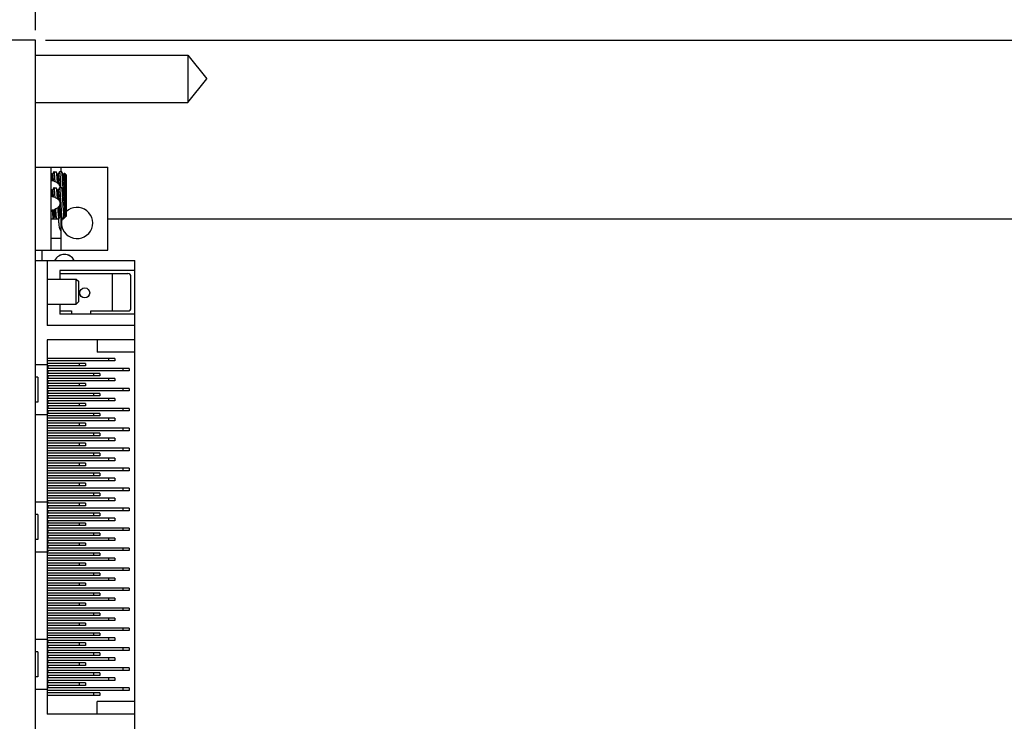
# Model space of a CAD drawing. Header units: inches. Extents: x 0 to 34, y 0 to 22.
# Tile 9 of 19: x 16.7 to 22.9, y 13.1 to 17.5. Entities that reach past the tile are written whole.
import ezdxf

# ---------------------------------------------------------------- set-up
doc = ezdxf.new("R2010")
doc.units = ezdxf.units.IN
doc.header["$LTSCALE"] = 1.87
doc.header["$MEASUREMENT"] = 0
doc.layers.get('0').update_dxf_attribs({"linetype": 'CONTINUOUS'})
for name, color, linetype in [('02___PRT_ALL_AXES', 7, 'CONTINUOUS'), ('5_ALL_CURVES', 7, 'CONTINUOUS'), ('DIMENSIONS', 7, 'CONTINUOUS')]:
    doc.layers.add(name, color=color, linetype=linetype)
doc.styles.get("Standard").update_dxf_attribs({"font": 'txt', "width": 0.8})
doc.dimstyles.new('DIMSTYLE_1', dxfattribs={"dimtxt": 0.125, "dimasz": 0.18, "dimexe": 0.125, "dimexo": 0.0625, "dimgap": 0.0625, "dimtad": 0, "dimtih": 1, "dimtoh": 1, "dimdec": 3, "dimlfac": 0.5, "dimzin": 4, "dimdsep": 46, "dimtxsty": 'STANDARD', "dimblk": '_FILLED', "dimblk1": '_FILLED', "dimblk2": '_FILLED', "dimcen": 0.09, "dimadec": 0, "dimazin": 0, "dimtp": 0.001, "dimtm": 0.001, "dimtfac": 1, "dimtdec": 3, "dimtofl": 0, "dimtmove": 0, "dimatfit": 3, "dimldrblk": '_FILLED', "dimfxl": 1, "dimtolj": 1, "dimtzin": 4, "dimarcsym": 0})

# ---------------------------------------------------------------- blocks, each defined once
blk = doc.blocks.new('_FILLED')
at = {"color": 0, "linetype": 'BYBLOCK'}
blk.add_solid([(0, 0), (-1, 0.174), (-1, -0.174)], dxfattribs=at)
blk = doc.blocks.new('*D18')
at = {"layer": 'DIMENSIONS', "color": 2, "linetype": 'CONTINUOUS'}
for p, q in [((16.7997, 17.4178), (16.7997, 19.7303)), ((29.5997, 16.1305), (29.5997, 19.7303)), ((16.7997, 19.6053), (22.1868, 19.6053)), ((29.5997, 19.6053), (23.7368, 19.6053))]:
    blk.add_line(p, q, dxfattribs=at)
at = {"layer": 'DIMENSIONS', "color": 2, "linetype": 'CONTINUOUS', "xscale": 0.18, "yscale": 0.18, "zscale": 0.18, "rotation": 180}
blk.add_blockref('_FILLED', (16.7997, 19.6053), dxfattribs=at)
at = {"layer": 'DIMENSIONS', "color": 2, "linetype": 'CONTINUOUS', "xscale": 0.18, "yscale": 0.18, "zscale": 0.18}
blk.add_blockref('_FILLED', (29.5997, 19.6053), dxfattribs=at)
at = {"layer": 'DIMENSIONS', "color": 2, "linetype": 'CONTINUOUS', "insert": (22.9618, 19.6678), "char_height": 0.125, "width": 1.425, "attachment_point": 2, "line_spacing_factor": 0.9}
blk.add_mtext('6.400{\\Ftxt.shx;\\W1.000000;\\H0.125000; }[162.56]', dxfattribs=at)
blk = doc.blocks.new('*D25')
at = {"layer": 'DIMENSIONS', "color": 2, "linetype": 'CONTINUOUS'}
for p, q in [((16.2312, 9.4115), (16.2312, 18.2303)), ((16.7997, 17.4178), (16.7997, 18.2303)), ((16.2312, 18.1053), (15.8488, 18.1053)), ((16.7997, 18.1053), (17.1597, 18.1053))]:
    blk.add_line(p, q, dxfattribs=at)
at = {"layer": 'DIMENSIONS', "color": 2, "linetype": 'CONTINUOUS', "xscale": 0.18, "yscale": 0.18, "zscale": 0.18}
blk.add_blockref('_FILLED', (16.2312, 18.1053), dxfattribs=at)
at = {"layer": 'DIMENSIONS', "color": 2, "linetype": 'CONTINUOUS', "xscale": 0.18, "yscale": 0.18, "zscale": 0.18, "rotation": 180}
blk.add_blockref('_FILLED', (16.7997, 18.1053), dxfattribs=at)
at = {"layer": 'DIMENSIONS', "color": 2, "linetype": 'CONTINUOUS', "insert": (15.7863, 18.1678), "char_height": 0.125, "width": 1.125, "attachment_point": 3, "line_spacing_factor": 0.9}
blk.add_mtext('.284{\\Ftxt.shx;\\W1.000000;\\H0.125000; }[7.22]', dxfattribs=at)
blk = doc.blocks.new('*D26')
at = {"layer": 'DIMENSIONS', "color": 2, "linetype": 'CONTINUOUS'}
for p, q in [((31.9069, 17.3553), (31.9069, 17.7153)), ((16.8622, 17.3553), (32.0319, 17.3553)), ((29.5042, 16.2263), (32.0319, 16.2263)), ((31.9069, 16.2263), (31.9069, 15.8663))]:
    blk.add_line(p, q, dxfattribs=at)
at = {"layer": 'DIMENSIONS', "color": 2, "linetype": 'CONTINUOUS', "xscale": 0.18, "yscale": 0.18, "zscale": 0.18}
for p, rotation in [((31.9069, 17.3553), 270), ((31.9069, 16.2263), 90)]:
    blk.add_blockref('_FILLED', p, dxfattribs=dict(at, rotation=rotation))
at = {"layer": 'DIMENSIONS', "color": 2, "linetype": 'CONTINUOUS', "insert": (31.9069, 16.8533), "char_height": 0.125, "width": 1.225, "attachment_point": 2, "line_spacing_factor": 0.9}
blk.add_mtext('.565{\\Ftxt.shx;\\W1.000000;\\H0.125000; }[14.34]', dxfattribs=at)

msp = doc.modelspace()

# ---------------------------------------------------------------- linework, layer by layer
at = {"color": 7, "linetype": 'CONTINUOUS'}
for p, q in [((16.7997, 17.3553), (16.5997, 17.3553)), ((16.7997, 8.4635), (16.7997, 17.3553)), ((16.7997, 16.5536), (17.2557, 16.5536)), ((16.8977, 16.0296), (16.8977, 16.5536)), ((16.9029, 16.5082), (16.8977, 16.5172)), ((16.9156, 16.5235), (16.9071, 16.5087)), ((16.9162, 16.524), (16.9156, 16.5235)), ((16.9289, 16.524), (16.9294, 16.5235)), ((16.9384, 16.5082), (16.9294, 16.5235)), ((16.9511, 16.5235), (16.9425, 16.5087)), ((16.9516, 16.524), (16.9511, 16.5235)), ((16.9643, 16.524), (16.9516, 16.524)), ((16.9597, 16.5536), (16.9597, 16.524)), ((16.9649, 16.5235), (16.9643, 16.524)), ((16.9738, 16.5082), (16.9649, 16.5235)), ((16.9825, 16.5167), (16.9779, 16.5087)), ((16.9825, 16.5167), (16.9829, 16.5168)), ((16.9934, 16.5063), (16.9829, 16.5168)), ((17.2557, 16.0296), (17.2557, 16.5536)), ((16.8977, 16.4973), (16.8996, 16.4705)), ((16.9074, 16.5087), (16.9026, 16.5087)), ((16.9428, 16.5087), (16.938, 16.5087)), ((16.9782, 16.5087), (16.9735, 16.5087)), ((16.9029, 16.4082), (16.8977, 16.4172)), ((16.8977, 16.3973), (16.8996, 16.3705)), ((16.9074, 16.4087), (16.9026, 16.4087)), ((16.9156, 16.4235), (16.9071, 16.4087)), ((16.9162, 16.424), (16.9156, 16.4235)), ((16.9289, 16.424), (16.9294, 16.4235)), ((16.9384, 16.4082), (16.9294, 16.4235)), ((16.9428, 16.4087), (16.938, 16.4087)), ((16.9511, 16.4235), (16.9425, 16.4087)), ((16.9516, 16.424), (16.9511, 16.4235)), ((16.9643, 16.424), (16.9516, 16.424)), ((16.9649, 16.4235), (16.9643, 16.424)), ((16.9738, 16.4082), (16.9649, 16.4235)), ((16.9782, 16.4087), (16.9735, 16.4087)), ((16.9825, 16.4167), (16.9779, 16.4087)), ((16.9825, 16.4167), (16.9829, 16.4168)), ((16.9934, 16.4063), (16.9829, 16.4168)), ((16.9757, 16.2831), (16.9757, 16.2272)), ((16.991, 16.273), (16.991, 16.2424)), ((16.8979, 16.2276), (16.8977, 16.2281)), ((16.8985, 16.2272), (16.8979, 16.2276)), ((16.9112, 16.2272), (16.9117, 16.2276)), ((16.9117, 16.2276), (16.9203, 16.2424)), ((16.92, 16.2424), (16.9248, 16.2424)), ((16.9244, 16.243), (16.9334, 16.2276)), ((16.9339, 16.2272), (16.9334, 16.2276)), ((16.9466, 16.2272), (16.9472, 16.2276)), ((16.9472, 16.2276), (16.9557, 16.2424)), ((16.9554, 16.2424), (16.9602, 16.2424)), ((16.9597, 16.2424), (16.9597, 16.0296)), ((16.9599, 16.243), (16.9688, 16.2276)), ((16.9694, 16.2272), (16.9688, 16.2276)), ((16.9907, 16.2422), (16.9934, 16.2449)), ((16.9909, 16.2424), (16.9907, 16.2422)), ((16.991, 16.2424), (16.9909, 16.2424)), ((16.8977, 16.1056), (16.9597, 16.1056)), ((16.7997, 16.0296), (17.2557, 16.0296)), ((16.7997, 15.9654), (17.4248, 15.9654)), ((16.8736, 15.9654), (16.8736, 15.5559)), ((17.4248, 12.6032), (17.4248, 15.9654)), ((16.9523, 15.9024), (16.9523, 15.8473)), ((17.4248, 15.9024), (16.9523, 15.9024)), ((16.8736, 15.8473), (17.0564, 15.8473)), ((16.9523, 15.8827), (17.3815, 15.8827)), ((17.0564, 15.6898), (17.0564, 15.8473)), ((17.0564, 15.8473), (17.0721, 15.8315)), ((17.283, 15.8827), (17.283, 15.6465)), ((17.4011, 15.6662), (17.4011, 15.863)), ((17.0721, 15.7055), (17.0721, 15.8315)), ((16.8736, 15.6898), (17.0564, 15.6898)), ((16.9523, 15.6898), (16.9523, 15.6268)), ((16.9523, 15.6465), (17.0269, 15.6465)), ((17.0269, 15.6465), (17.0269, 15.6268)), ((17.0564, 15.6898), (17.0721, 15.7055)), ((17.1482, 15.6268), (17.1482, 15.6465)), ((17.1482, 15.6465), (17.3815, 15.6465)), ((17.4248, 15.6268), (16.9523, 15.6268)), ((17.4248, 15.5559), (16.8736, 15.5559)), ((16.8736, 15.4654), (16.8736, 13.1032)), ((17.4248, 15.4654), (16.8736, 15.4654)), ((17.1885, 15.4654), (17.1885, 15.3866)), ((17.2988, 15.3473), (16.8736, 15.3473)), ((17.4248, 15.3866), (17.1885, 15.3866)), ((17.2594, 15.3473), (17.2594, 15.3315)), ((17.2988, 15.3473), (17.2988, 15.3315)), ((16.7997, 15.3079), (16.8736, 15.3079)), ((17.2988, 15.3315), (16.8736, 15.3315)), ((17.1137, 15.3158), (16.8736, 15.3158)), ((17.1137, 15.3), (16.8736, 15.3)), ((17.3893, 15.2843), (16.8736, 15.2843)), ((16.8775, 15.3), (16.8775, 15.2843)), ((17.0744, 15.3158), (17.0744, 15.3)), ((17.1137, 15.3158), (17.1137, 15.3)), ((17.35, 15.2843), (17.35, 15.2685)), ((17.3893, 15.2843), (17.3893, 15.2685)), ((16.8145, 15.2292), (16.7997, 15.2292)), ((16.8145, 15.2292), (16.8145, 15.0717)), ((17.3893, 15.2685), (16.8736, 15.2685)), ((17.2043, 15.2528), (16.8736, 15.2528)), ((17.2043, 15.237), (16.8736, 15.237)), ((17.2988, 15.2213), (16.8736, 15.2213)), ((16.8775, 15.2685), (16.8775, 15.2528)), ((16.8775, 15.237), (16.8775, 15.2213)), ((17.1649, 15.2528), (17.1649, 15.237)), ((17.2043, 15.2528), (17.2043, 15.237)), ((17.2594, 15.2213), (17.2594, 15.2055)), ((17.2988, 15.2213), (17.2988, 15.2055)), ((17.2988, 15.2055), (16.8736, 15.2055)), ((17.1137, 15.1898), (16.8736, 15.1898)), ((17.1137, 15.174), (16.8736, 15.174)), ((17.3893, 15.1583), (16.8736, 15.1583)), ((16.8775, 15.2055), (16.8775, 15.1898)), ((16.8775, 15.174), (16.8775, 15.1583)), ((17.0744, 15.1898), (17.0744, 15.174)), ((17.1137, 15.1898), (17.1137, 15.174)), ((17.35, 15.1583), (17.35, 15.1425)), ((17.3893, 15.1583), (17.3893, 15.1425)), ((17.3893, 15.1425), (16.8736, 15.1425)), ((17.2043, 15.1268), (16.8736, 15.1268)), ((17.2043, 15.111), (16.8736, 15.111)), ((17.2988, 15.0953), (16.8736, 15.0953)), ((16.8775, 15.1425), (16.8775, 15.1268)), ((16.8775, 15.111), (16.8775, 15.0953)), ((17.1649, 15.1268), (17.1649, 15.111)), ((17.2043, 15.1268), (17.2043, 15.111)), ((17.2594, 15.0953), (17.2594, 15.0796)), ((17.2988, 15.0953), (17.2988, 15.0796)), ((16.8145, 15.0717), (16.7997, 15.0717)), ((17.2988, 15.0796), (16.8736, 15.0796)), ((17.1137, 15.0638), (16.8736, 15.0638)), ((17.1137, 15.0481), (16.8736, 15.0481)), ((17.3893, 15.0323), (16.8736, 15.0323)), ((16.8775, 15.0796), (16.8775, 15.0638)), ((16.8775, 15.0481), (16.8775, 15.0323)), ((17.0744, 15.0638), (17.0744, 15.0481)), ((17.1137, 15.0638), (17.1137, 15.0481)), ((17.35, 15.0323), (17.35, 15.0166)), ((17.3893, 15.0323), (17.3893, 15.0166)), ((16.7997, 14.9929), (16.8736, 14.9929)), ((17.3893, 15.0166), (16.8736, 15.0166)), ((17.2043, 15.0008), (16.8736, 15.0008)), ((17.2043, 14.9851), (16.8736, 14.9851)), ((17.2988, 14.9693), (16.8736, 14.9693)), ((16.8775, 15.0166), (16.8775, 15.0008)), ((17.1649, 15.0008), (17.1649, 14.9851)), ((17.2043, 15.0008), (17.2043, 14.9851)), ((17.2594, 14.9693), (17.2594, 14.9536)), ((17.2988, 14.9693), (17.2988, 14.9536)), ((17.2988, 14.9536), (16.8736, 14.9536)), ((17.1137, 14.9378), (16.8736, 14.9378)), ((17.1137, 14.9221), (16.8736, 14.9221)), ((17.3893, 14.9063), (16.8736, 14.9063)), ((17.0744, 14.9378), (17.0744, 14.9221)), ((17.1137, 14.9378), (17.1137, 14.9221)), ((17.35, 14.9063), (17.35, 14.8906)), ((17.3893, 14.9063), (17.3893, 14.8906)), ((17.3893, 14.8906), (16.8736, 14.8906)), ((17.2043, 14.8748), (16.8736, 14.8748)), ((17.2043, 14.8591), (16.8736, 14.8591)), ((17.2988, 14.8433), (16.8736, 14.8433)), ((17.1649, 14.8748), (17.1649, 14.8591)), ((17.2043, 14.8748), (17.2043, 14.8591)), ((17.2594, 14.8433), (17.2594, 14.8276)), ((17.2988, 14.8433), (17.2988, 14.8276)), ((17.2988, 14.8276), (16.8736, 14.8276)), ((17.1137, 14.8118), (16.8736, 14.8118)), ((17.1137, 14.7961), (16.8736, 14.7961)), ((17.3893, 14.7803), (16.8736, 14.7803)), ((17.0744, 14.8118), (17.0744, 14.7961)), ((17.1137, 14.8118), (17.1137, 14.7961)), ((17.35, 14.7803), (17.35, 14.7646)), ((17.3893, 14.7803), (17.3893, 14.7646)), ((17.3893, 14.7646), (16.8736, 14.7646)), ((17.2043, 14.7488), (16.8736, 14.7488)), ((17.2043, 14.7331), (16.8736, 14.7331)), ((17.2988, 14.7173), (16.8736, 14.7173)), ((17.1649, 14.7488), (17.1649, 14.7331)), ((17.2043, 14.7488), (17.2043, 14.7331)), ((17.2594, 14.7173), (17.2594, 14.7016)), ((17.2988, 14.7173), (17.2988, 14.7016)), ((17.2988, 14.7016), (16.8736, 14.7016)), ((17.1137, 14.6859), (16.8736, 14.6859)), ((17.1137, 14.6701), (16.8736, 14.6701)), ((17.3893, 14.6544), (16.8736, 14.6544)), ((17.0744, 14.6859), (17.0744, 14.6701)), ((17.1137, 14.6859), (17.1137, 14.6701)), ((17.35, 14.6544), (17.35, 14.6386)), ((17.3893, 14.6544), (17.3893, 14.6386)), ((17.3893, 14.6386), (16.8736, 14.6386)), ((17.2043, 14.6229), (16.8736, 14.6229)), ((17.2043, 14.6071), (16.8736, 14.6071)), ((17.2988, 14.5914), (16.8736, 14.5914)), ((17.1649, 14.6229), (17.1649, 14.6071)), ((17.2043, 14.6229), (17.2043, 14.6071)), ((17.2594, 14.5914), (17.2594, 14.5756)), ((17.2988, 14.5914), (17.2988, 14.5756)), ((17.2988, 14.5756), (16.8736, 14.5756)), ((17.1137, 14.5599), (16.8736, 14.5599)), ((17.1137, 14.5441), (16.8736, 14.5441)), ((17.0744, 14.5599), (17.0744, 14.5441)), ((17.1137, 14.5599), (17.1137, 14.5441)), ((17.3893, 14.5284), (16.8736, 14.5284)), ((17.3893, 14.5126), (16.8736, 14.5126)), ((17.2043, 14.4969), (16.8736, 14.4969)), ((17.2043, 14.4811), (16.8736, 14.4811)), ((17.1649, 14.4969), (17.1649, 14.4811)), ((17.2043, 14.4969), (17.2043, 14.4811)), ((17.35, 14.5284), (17.35, 14.5126)), ((17.3893, 14.5284), (17.3893, 14.5126)), ((16.7997, 14.4418), (16.8775, 14.4418)), ((17.2988, 14.4654), (16.8736, 14.4654)), ((17.2988, 14.4496), (16.8736, 14.4496)), ((17.1137, 14.4339), (16.8736, 14.4339)), ((17.1137, 14.4181), (16.8736, 14.4181)), ((16.8775, 14.4418), (16.8775, 14.4339)), ((16.8775, 14.4181), (16.8775, 14.4024)), ((17.0744, 14.4339), (17.0744, 14.4181)), ((17.1137, 14.4339), (17.1137, 14.4181)), ((17.2594, 14.4654), (17.2594, 14.4496)), ((17.2988, 14.4654), (17.2988, 14.4496)), ((16.8145, 14.363), (16.7997, 14.363)), ((16.8145, 14.363), (16.8145, 14.2055)), ((17.3893, 14.4024), (16.8736, 14.4024)), ((17.3893, 14.3866), (16.8736, 14.3866)), ((17.2043, 14.3709), (16.8736, 14.3709)), ((17.2043, 14.3551), (16.8736, 14.3551)), ((16.8775, 14.3866), (16.8775, 14.3709)), ((16.8775, 14.3551), (16.8775, 14.3394)), ((17.1649, 14.3709), (17.1649, 14.3551)), ((17.2043, 14.3709), (17.2043, 14.3551)), ((17.35, 14.4024), (17.35, 14.3866)), ((17.3893, 14.4024), (17.3893, 14.3866)), ((17.2988, 14.3394), (16.8736, 14.3394)), ((17.2988, 14.3236), (16.8736, 14.3236)), ((17.1137, 14.3079), (16.8736, 14.3079)), ((17.1137, 14.2922), (16.8736, 14.2922)), ((16.8775, 14.3236), (16.8775, 14.3079)), ((16.8775, 14.2922), (16.8775, 14.2764)), ((17.0744, 14.3079), (17.0744, 14.2922)), ((17.1137, 14.3079), (17.1137, 14.2922)), ((17.2594, 14.3394), (17.2594, 14.3236)), ((17.2988, 14.3394), (17.2988, 14.3236)), ((17.3893, 14.2764), (16.8736, 14.2764)), ((17.3893, 14.2607), (16.8736, 14.2607)), ((17.2043, 14.2449), (16.8736, 14.2449)), ((17.2043, 14.2292), (16.8736, 14.2292)), ((16.8775, 14.2607), (16.8775, 14.2449)), ((16.8775, 14.2292), (16.8775, 14.2134)), ((17.1649, 14.2449), (17.1649, 14.2292)), ((17.2043, 14.2449), (17.2043, 14.2292)), ((17.35, 14.2764), (17.35, 14.2607)), ((17.3893, 14.2764), (17.3893, 14.2607)), ((16.8145, 14.2055), (16.7997, 14.2055)), ((17.2988, 14.2134), (16.8736, 14.2134)), ((17.2988, 14.1977), (16.8736, 14.1977)), ((17.1137, 14.1819), (16.8736, 14.1819)), ((17.1137, 14.1662), (16.8736, 14.1662)), ((16.8775, 14.1977), (16.8775, 14.1819)), ((16.8775, 14.1662), (16.8775, 14.1504)), ((17.0744, 14.1819), (17.0744, 14.1662)), ((17.1137, 14.1819), (17.1137, 14.1662)), ((17.2594, 14.2134), (17.2594, 14.1977)), ((17.2988, 14.2134), (17.2988, 14.1977)), ((16.7997, 14.1268), (16.8775, 14.1268)), ((17.3893, 14.1504), (16.8736, 14.1504)), ((17.3893, 14.1347), (16.8736, 14.1347)), ((17.2043, 14.1189), (16.8736, 14.1189)), ((17.2043, 14.1032), (16.8736, 14.1032)), ((16.8775, 14.1347), (16.8775, 14.1268)), ((17.1649, 14.1189), (17.1649, 14.1032)), ((17.2043, 14.1189), (17.2043, 14.1032)), ((17.35, 14.1504), (17.35, 14.1347)), ((17.3893, 14.1504), (17.3893, 14.1347)), ((17.2988, 14.0874), (16.8736, 14.0874)), ((17.2988, 14.0717), (16.8736, 14.0717)), ((17.1137, 14.0559), (16.8736, 14.0559)), ((17.1137, 14.0402), (16.8736, 14.0402)), ((17.0744, 14.0559), (17.0744, 14.0402)), ((17.1137, 14.0559), (17.1137, 14.0402)), ((17.2594, 14.0874), (17.2594, 14.0717)), ((17.2988, 14.0874), (17.2988, 14.0717)), ((17.3893, 14.0244), (16.8736, 14.0244)), ((17.3893, 14.0087), (16.8736, 14.0087)), ((17.2043, 13.9929), (16.8736, 13.9929)), ((17.2043, 13.9772), (16.8736, 13.9772)), ((17.1649, 13.9929), (17.1649, 13.9772)), ((17.2043, 13.9929), (17.2043, 13.9772)), ((17.35, 14.0244), (17.35, 14.0087)), ((17.3893, 14.0244), (17.3893, 14.0087)), ((17.2988, 13.9614), (16.8736, 13.9614)), ((17.2988, 13.9457), (16.8736, 13.9457)), ((17.1137, 13.9299), (16.8736, 13.9299)), ((17.1137, 13.9142), (16.8736, 13.9142)), ((17.0744, 13.9299), (17.0744, 13.9142)), ((17.1137, 13.9299), (17.1137, 13.9142)), ((17.2594, 13.9614), (17.2594, 13.9457)), ((17.2988, 13.9614), (17.2988, 13.9457)), ((17.3893, 13.8985), (16.8736, 13.8985)), ((17.3893, 13.8827), (16.8736, 13.8827)), ((17.2043, 13.867), (16.8736, 13.867)), ((17.2043, 13.8512), (16.8736, 13.8512)), ((17.1649, 13.867), (17.1649, 13.8512)), ((17.2043, 13.867), (17.2043, 13.8512)), ((17.35, 13.8985), (17.35, 13.8827)), ((17.3893, 13.8985), (17.3893, 13.8827)), ((17.2988, 13.8355), (16.8736, 13.8355)), ((17.2988, 13.8197), (16.8736, 13.8197)), ((17.1137, 13.804), (16.8736, 13.804)), ((17.1137, 13.7882), (16.8736, 13.7882)), ((17.0744, 13.804), (17.0744, 13.7882)), ((17.1137, 13.804), (17.1137, 13.7882)), ((17.2594, 13.8355), (17.2594, 13.8197)), ((17.2988, 13.8355), (17.2988, 13.8197)), ((17.3893, 13.7725), (16.8736, 13.7725)), ((17.3893, 13.7567), (16.8736, 13.7567)), ((17.2043, 13.741), (16.8736, 13.741)), ((17.2043, 13.7252), (16.8736, 13.7252)), ((17.1649, 13.741), (17.1649, 13.7252)), ((17.2043, 13.741), (17.2043, 13.7252)), ((17.35, 13.7725), (17.35, 13.7567)), ((17.3893, 13.7725), (17.3893, 13.7567)), ((17.2988, 13.7095), (16.8736, 13.7095)), ((17.2988, 13.6937), (16.8736, 13.6937)), ((17.1137, 13.678), (16.8736, 13.678)), ((17.1137, 13.6622), (16.8736, 13.6622)), ((17.0744, 13.678), (17.0744, 13.6622)), ((17.1137, 13.678), (17.1137, 13.6622)), ((17.2594, 13.7095), (17.2594, 13.6937)), ((17.2988, 13.7095), (17.2988, 13.6937)), ((17.3893, 13.6465), (16.8736, 13.6465)), ((17.3893, 13.6307), (16.8736, 13.6307)), ((17.2043, 13.615), (16.8736, 13.615)), ((17.2043, 13.5992), (16.8736, 13.5992)), ((17.1649, 13.615), (17.1649, 13.5992)), ((17.2043, 13.615), (17.2043, 13.5992)), ((17.35, 13.6465), (17.35, 13.6307)), ((17.3893, 13.6465), (17.3893, 13.6307)), ((16.7997, 13.5756), (16.8736, 13.5756)), ((17.2988, 13.5835), (16.8736, 13.5835)), ((17.2988, 13.5677), (16.8736, 13.5677)), ((17.1137, 13.552), (16.8736, 13.552)), ((17.1137, 13.5362), (16.8736, 13.5362)), ((16.8775, 13.5677), (16.8775, 13.552)), ((16.8775, 13.5362), (16.8775, 13.5205)), ((17.0744, 13.552), (17.0744, 13.5362)), ((17.1137, 13.552), (17.1137, 13.5362)), ((17.2594, 13.5835), (17.2594, 13.5677)), ((17.2988, 13.5835), (17.2988, 13.5677)), ((16.8145, 13.4969), (16.7997, 13.4969)), ((16.8145, 13.4969), (16.8145, 13.3394)), ((17.3893, 13.5205), (16.8736, 13.5205)), ((17.3893, 13.5048), (16.8736, 13.5048)), ((17.2043, 13.489), (16.8736, 13.489)), ((16.8775, 13.5048), (16.8775, 13.489)), ((17.1649, 13.489), (17.1649, 13.4733)), ((17.2043, 13.489), (17.2043, 13.4733)), ((17.35, 13.5205), (17.35, 13.5048)), ((17.3893, 13.5205), (17.3893, 13.5048)), ((17.2043, 13.4733), (16.8736, 13.4733)), ((17.2988, 13.4575), (16.8736, 13.4575)), ((17.2988, 13.4418), (16.8736, 13.4418)), ((17.1137, 13.426), (16.8736, 13.426)), ((16.8775, 13.4733), (16.8775, 13.4575)), ((16.8775, 13.4418), (16.8775, 13.426)), ((17.0744, 13.426), (17.0744, 13.4103)), ((17.1137, 13.426), (17.1137, 13.4103)), ((17.2594, 13.4575), (17.2594, 13.4418)), ((17.2988, 13.4575), (17.2988, 13.4418)), ((17.1137, 13.4103), (16.8736, 13.4103)), ((17.3893, 13.3945), (16.8736, 13.3945)), ((17.3893, 13.3788), (16.8736, 13.3788)), ((17.2043, 13.363), (16.8736, 13.363)), ((16.8775, 13.4103), (16.8775, 13.3945)), ((16.8775, 13.3788), (16.8775, 13.363)), ((17.1649, 13.363), (17.1649, 13.3473)), ((17.2043, 13.363), (17.2043, 13.3473)), ((17.35, 13.3945), (17.35, 13.3788)), ((17.3893, 13.3945), (17.3893, 13.3788)), ((16.8145, 13.3394), (16.7997, 13.3394)), ((17.2043, 13.3473), (16.8736, 13.3473)), ((17.2988, 13.3315), (16.8736, 13.3315)), ((17.2988, 13.3158), (16.8736, 13.3158)), ((17.1137, 13.3), (16.8736, 13.3)), ((16.8775, 13.3473), (16.8775, 13.3315)), ((16.8775, 13.3158), (16.8775, 13.3)), ((17.0744, 13.3), (17.0744, 13.2843)), ((17.1137, 13.3), (17.1137, 13.2843)), ((17.2594, 13.3315), (17.2594, 13.3158)), ((17.2988, 13.3315), (17.2988, 13.3158)), ((16.7997, 13.2607), (16.8736, 13.2607)), ((17.1137, 13.2843), (16.8736, 13.2843)), ((17.3893, 13.2685), (16.8736, 13.2685)), ((17.3893, 13.2528), (16.8736, 13.2528)), ((17.2043, 13.237), (16.8736, 13.237)), ((16.8775, 13.2843), (16.8775, 13.2685)), ((17.1649, 13.237), (17.1649, 13.2213)), ((17.2043, 13.237), (17.2043, 13.2213)), ((17.35, 13.2685), (17.35, 13.2528)), ((17.3893, 13.2685), (17.3893, 13.2528)), ((17.2043, 13.2213), (16.8736, 13.2213)), ((17.1885, 13.1032), (17.1885, 13.1819)), ((17.4248, 13.1819), (17.1885, 13.1819)), ((17.4248, 13.1032), (16.8736, 13.1032))]:
    msp.add_line(p, q, dxfattribs=at)
msp.add_circle((17.1098, 15.7607), 0.0315, dxfattribs=at)
for centre, radius, start, end in [((16.8766, 16.3523), 0.1204, 78.98714, 79.90007), ((16.8857, 16.3815), 0.0898, 65.5769, 66.56521), ((16.8766, 16.2523), 0.1204, 78.98714, 79.90007), ((16.8857, 16.2815), 0.0898, 65.5769, 66.56521), ((16.8772, 16.3957), 0.1172, 280.0796, 283.66112), ((17.0617, 16.2016), 0.0984, 163.43866, 134.14634), ((17.3815, 15.863), 0.0197, 0, 90), ((17.3815, 15.6662), 0.0197, 270, 360)]:
    msp.add_arc(centre, radius, start, end, dxfattribs=at)
for points, knots in [([(16.9228, 16.4632), (16.9226, 16.4676), (16.9221, 16.4758), (16.9212, 16.4876), (16.9204, 16.498), (16.9196, 16.5068), (16.9188, 16.5139), (16.9181, 16.5187), (16.9176, 16.5213), (16.9173, 16.5223), (16.9171, 16.5229), (16.9168, 16.5234), (16.9166, 16.5238), (16.9164, 16.524), (16.9162, 16.524)], [0, 0, 0, 0, 0.210945, 0.404134, 0.575357, 0.720996, 0.837952, 0.923849, 0.954655, 0.966989, 0.977285, 0.98558, 0.991966, 1, 1, 1, 1]), ([(16.9294, 16.5235), (16.9296, 16.5232), (16.9299, 16.5224), (16.9303, 16.5209), (16.9307, 16.519), (16.9311, 16.5165), (16.9315, 16.5135), (16.9321, 16.5087), (16.9328, 16.5016), (16.9336, 16.4919), (16.9344, 16.4809), (16.9352, 16.4686), (16.9357, 16.4601), (16.936, 16.4557)], [0, 0, 0, 0, 0.015321, 0.037712, 0.06727, 0.103912, 0.147502, 0.197827, 0.317659, 0.46098, 0.6248, 0.805758, 1, 1, 1, 1]), ([(16.9606, 16.424), (16.9602, 16.4305), (16.9595, 16.4432), (16.9584, 16.4617), (16.9575, 16.4763), (16.9567, 16.4871), (16.9561, 16.4944), (16.9556, 16.501), (16.955, 16.5068), (16.9545, 16.5119), (16.954, 16.5156), (16.9536, 16.5181), (16.9533, 16.5196), (16.9531, 16.5209), (16.9528, 16.522), (16.9525, 16.5229), (16.9522, 16.5235), (16.952, 16.5239), (16.9517, 16.524), (16.9516, 16.524)], [0, 0, 0, 0, 0.193087, 0.37924, 0.551189, 0.629712, 0.702227, 0.768032, 0.826486, 0.877035, 0.919198, 0.937018, 0.952608, 0.965946, 0.977019, 0.985832, 0.992432, 0.996977, 1, 1, 1, 1]), ([(16.9741, 16.4087), (16.9738, 16.4154), (16.973, 16.4288), (16.9719, 16.4486), (16.9707, 16.4673), (16.9698, 16.482), (16.969, 16.4926), (16.9684, 16.4996), (16.9678, 16.5058), (16.9672, 16.5112), (16.9667, 16.5157), (16.9661, 16.5192), (16.9656, 16.5215), (16.9652, 16.5228), (16.965, 16.5233), (16.9649, 16.5235)], [0, 0, 0, 0, 0.174976, 0.348756, 0.514044, 0.663924, 0.731094, 0.792125, 0.846387, 0.893321, 0.932451, 0.963402, 0.98592, 0.993999, 1, 1, 1, 1]), ([(16.9829, 16.5168), (16.983, 16.5167), (16.9831, 16.5164), (16.9833, 16.5158), (16.9835, 16.515), (16.9837, 16.5139), (16.9839, 16.5126), (16.9841, 16.5104), (16.9845, 16.507), (16.9848, 16.5022), (16.9852, 16.4966), (16.9856, 16.4901), (16.986, 16.4829), (16.9864, 16.4751), (16.9869, 16.4636), (16.9876, 16.4484), (16.9883, 16.4296), (16.9889, 16.4169), (16.9892, 16.4105)], [0, 0, 0, 0, 0.003454, 0.009092, 0.017019, 0.027261, 0.039808, 0.054636, 0.091015, 0.136038, 0.189237, 0.250029, 0.317733, 0.391581, 0.470708, 0.640996, 0.820392, 1, 1, 1, 1]), ([(16.8996, 16.4705), (16.9016, 16.4701), (16.9093, 16.4684), (16.9165, 16.466), (16.9214, 16.4639)], [0, 0, 0, 0, 0.251913, 1, 1, 1, 1]), ([(16.9081, 16.4685), (16.9079, 16.4711), (16.9074, 16.4761), (16.9068, 16.4833), (16.9062, 16.4896), (16.9056, 16.4952), (16.9049, 16.4998), (16.9043, 16.5035), (16.9038, 16.506), (16.9033, 16.5074), (16.9031, 16.5079), (16.9029, 16.5082)], [0, 0, 0, 0, 0.19565, 0.37506, 0.53574, 0.675738, 0.793325, 0.887075, 0.956017, 0.98109, 1, 1, 1, 1]), ([(16.9133, 16.467), (16.9131, 16.47), (16.9126, 16.4758), (16.9119, 16.4839), (16.9111, 16.4911), (16.9105, 16.4964), (16.91, 16.5), (16.9096, 16.5023), (16.9093, 16.5042), (16.9089, 16.5058), (16.9085, 16.507), (16.9082, 16.5078), (16.908, 16.5083), (16.9077, 16.5086), (16.9075, 16.5087), (16.9074, 16.5087)], [0, 0, 0, 0, 0.214236, 0.408212, 0.578508, 0.722351, 0.783582, 0.837361, 0.883485, 0.921813, 0.952289, 0.97497, 0.98351, 0.990334, 1, 1, 1, 1]), ([(16.9228, 16.4632), (16.9257, 16.4619), (16.9303, 16.4595), (16.9344, 16.4568), (16.936, 16.4557)], [0, 0, 0, 0, 0.591673, 1, 1, 1, 1]), ([(16.936, 16.4557), (16.941, 16.4521), (16.9504, 16.4426), (16.9542, 16.4312), (16.954, 16.4245), (16.954, 16.424)], [0, 0, 0, 0, 0.411543, 0.953739, 1, 1, 1, 1]), ([(16.9451, 16.4475), (16.9448, 16.4514), (16.9442, 16.4589), (16.9434, 16.4697), (16.9426, 16.4795), (16.9418, 16.4882), (16.9411, 16.4945), (16.9405, 16.4989), (16.9401, 16.5016), (16.9397, 16.5038), (16.9392, 16.5057), (16.9388, 16.5071), (16.9385, 16.5079), (16.9384, 16.5082)], [0, 0, 0, 0, 0.190477, 0.368974, 0.53152, 0.674637, 0.795216, 0.846235, 0.890718, 0.928439, 0.959254, 0.983079, 1, 1, 1, 1]), ([(16.9508, 16.4391), (16.9504, 16.4438), (16.9498, 16.453), (16.9488, 16.4661), (16.9478, 16.478), (16.9469, 16.4883), (16.9459, 16.4967), (16.9451, 16.5023), (16.9444, 16.5054), (16.9441, 16.5067), (16.9438, 16.5074), (16.9436, 16.508), (16.9433, 16.5084), (16.943, 16.5087), (16.9428, 16.5087)], [0, 0, 0, 0, 0.201352, 0.390616, 0.561986, 0.710223, 0.830833, 0.920255, 0.952485, 0.965411, 0.97621, 0.984912, 0.991608, 1, 1, 1, 1]), ([(16.9826, 16.4167), (16.9822, 16.4221), (16.9815, 16.4328), (16.9804, 16.4486), (16.9793, 16.4634), (16.9783, 16.4768), (16.9773, 16.4868), (16.9766, 16.4938), (16.976, 16.498), (16.9755, 16.5016), (16.975, 16.5045), (16.9745, 16.5064), (16.9741, 16.5075), (16.9739, 16.508), (16.9738, 16.5082)], [0, 0, 0, 0, 0.176454, 0.349881, 0.513739, 0.661853, 0.78866, 0.84256, 0.889442, 0.928885, 0.960563, 0.984259, 0.993108, 1, 1, 1, 1]), ([(16.9881, 16.4116), (16.9876, 16.4176), (16.9868, 16.4296), (16.9856, 16.4471), (16.9844, 16.4636), (16.9834, 16.4764), (16.9826, 16.4856), (16.982, 16.4914), (16.9814, 16.4965), (16.9808, 16.5002), (16.9804, 16.5027), (16.9801, 16.5043), (16.9798, 16.5056), (16.9795, 16.5067), (16.9792, 16.5076), (16.9789, 16.5083), (16.9785, 16.5087), (16.9782, 16.5087)], [0, 0, 0, 0, 0.184255, 0.366564, 0.538386, 0.69168, 0.7591, 0.819301, 0.871587, 0.915371, 0.933924, 0.950189, 0.964128, 0.975728, 0.984996, 0.991984, 1, 1, 1, 1]), ([(16.9081, 16.3685), (16.9079, 16.3711), (16.9074, 16.3761), (16.9068, 16.3833), (16.9062, 16.3896), (16.9056, 16.3952), (16.9049, 16.3998), (16.9043, 16.4035), (16.9038, 16.406), (16.9033, 16.4074), (16.9031, 16.4079), (16.9029, 16.4082)], [0, 0, 0, 0, 0.19565, 0.37506, 0.53574, 0.675738, 0.793325, 0.887075, 0.956017, 0.98109, 1, 1, 1, 1]), ([(16.9133, 16.367), (16.9131, 16.37), (16.9126, 16.3758), (16.9119, 16.3839), (16.9111, 16.3911), (16.9105, 16.3964), (16.91, 16.4), (16.9096, 16.4023), (16.9093, 16.4042), (16.9089, 16.4058), (16.9085, 16.407), (16.9082, 16.4078), (16.908, 16.4083), (16.9077, 16.4086), (16.9075, 16.4087), (16.9074, 16.4087)], [0, 0, 0, 0, 0.214236, 0.408212, 0.578508, 0.722351, 0.783582, 0.837361, 0.883485, 0.921813, 0.952289, 0.97497, 0.98351, 0.990334, 1, 1, 1, 1]), ([(16.9228, 16.3632), (16.9226, 16.3676), (16.9221, 16.3758), (16.9212, 16.3876), (16.9204, 16.398), (16.9196, 16.4068), (16.9188, 16.4139), (16.9181, 16.4187), (16.9176, 16.4213), (16.9173, 16.4223), (16.9171, 16.4229), (16.9168, 16.4234), (16.9166, 16.4238), (16.9164, 16.424), (16.9162, 16.424)], [0, 0, 0, 0, 0.210945, 0.404134, 0.575357, 0.720996, 0.837952, 0.923849, 0.954655, 0.966989, 0.977285, 0.98558, 0.991966, 1, 1, 1, 1]), ([(16.9294, 16.4235), (16.9296, 16.4232), (16.9299, 16.4224), (16.9303, 16.4209), (16.9307, 16.419), (16.9311, 16.4165), (16.9315, 16.4135), (16.9321, 16.4087), (16.9328, 16.4016), (16.9336, 16.3919), (16.9344, 16.3809), (16.9352, 16.3686), (16.9357, 16.3601), (16.936, 16.3557)], [0, 0, 0, 0, 0.015321, 0.037712, 0.06727, 0.103912, 0.147502, 0.197827, 0.317659, 0.46098, 0.6248, 0.805758, 1, 1, 1, 1]), ([(16.9451, 16.3475), (16.9448, 16.3514), (16.9442, 16.3589), (16.9434, 16.3697), (16.9426, 16.3795), (16.9418, 16.3882), (16.9411, 16.3945), (16.9405, 16.3989), (16.9401, 16.4016), (16.9397, 16.4038), (16.9392, 16.4057), (16.9388, 16.4071), (16.9385, 16.4079), (16.9384, 16.4082)], [0, 0, 0, 0, 0.190477, 0.368974, 0.53152, 0.674637, 0.795216, 0.846235, 0.890718, 0.928439, 0.959254, 0.983079, 1, 1, 1, 1]), ([(16.9508, 16.3391), (16.9504, 16.3438), (16.9498, 16.353), (16.9488, 16.3661), (16.9478, 16.378), (16.9469, 16.3883), (16.9459, 16.3967), (16.9451, 16.4023), (16.9444, 16.4054), (16.9441, 16.4067), (16.9438, 16.4074), (16.9436, 16.408), (16.9433, 16.4084), (16.943, 16.4087), (16.9428, 16.4087)], [0, 0, 0, 0, 0.201352, 0.390616, 0.561986, 0.710223, 0.830833, 0.920255, 0.952485, 0.965411, 0.97621, 0.984912, 0.991608, 1, 1, 1, 1]), ([(16.9688, 16.2276), (16.9687, 16.2278), (16.9685, 16.2283), (16.9681, 16.2295), (16.9676, 16.2315), (16.9671, 16.2346), (16.9666, 16.2385), (16.9661, 16.2432), (16.9655, 16.2486), (16.965, 16.2548), (16.9643, 16.2642), (16.9634, 16.2772), (16.9623, 16.294), (16.9613, 16.3119), (16.9602, 16.3304), (16.9592, 16.3487), (16.9581, 16.3661), (16.9571, 16.3821), (16.9562, 16.3942), (16.9554, 16.4028), (16.9549, 16.4082), (16.9544, 16.4128), (16.9539, 16.4162), (16.9535, 16.4185), (16.9533, 16.42), (16.953, 16.4212), (16.9527, 16.4222), (16.9525, 16.423), (16.9522, 16.4236), (16.9519, 16.424), (16.9516, 16.424)], [0, 0, 0, 0, 0.003201, 0.007435, 0.019081, 0.034954, 0.054951, 0.078909, 0.106626, 0.137856, 0.172324, 0.24971, 0.336018, 0.42815, 0.522796, 0.616556, 0.706061, 0.788096, 0.859723, 0.890817, 0.918386, 0.94219, 0.962023, 0.9704, 0.977728, 0.983998, 0.989206, 0.993356, 0.996475, 1, 1, 1, 1]), ([(16.9757, 16.2831), (16.9752, 16.2905), (16.9743, 16.3058), (16.973, 16.3288), (16.9719, 16.3481), (16.971, 16.3631), (16.9703, 16.3736), (16.9696, 16.3835), (16.969, 16.3925), (16.9683, 16.4006), (16.9676, 16.4076), (16.967, 16.4134), (16.9664, 16.4175), (16.9659, 16.4201), (16.9656, 16.4216), (16.9653, 16.4227), (16.965, 16.4233), (16.9649, 16.4235)], [0, 0, 0, 0, 0.158454, 0.325089, 0.490411, 0.569612, 0.644984, 0.715451, 0.780009, 0.837735, 0.887815, 0.929552, 0.962379, 0.975317, 0.985897, 0.994111, 1, 1, 1, 1]), ([(16.9909, 16.2424), (16.9906, 16.2424), (16.9903, 16.2428), (16.99, 16.2433), (16.9898, 16.244), (16.9895, 16.2448), (16.9891, 16.2463), (16.9887, 16.2485), (16.9881, 16.2518), (16.9874, 16.2574), (16.9865, 16.2658), (16.9854, 16.2775), (16.9844, 16.2908), (16.9834, 16.3055), (16.9823, 16.3208), (16.9813, 16.3363), (16.9802, 16.3514), (16.9792, 16.3656), (16.9781, 16.3784), (16.9772, 16.3879), (16.9765, 16.3945), (16.976, 16.3985), (16.9754, 16.4019), (16.9749, 16.4046), (16.9745, 16.4065), (16.9741, 16.4076), (16.9739, 16.408), (16.9738, 16.4082)], [0, 0, 0, 0, 0.003887, 0.007084, 0.011271, 0.016485, 0.022735, 0.038334, 0.057994, 0.081565, 0.139623, 0.210513, 0.291749, 0.380459, 0.473501, 0.567577, 0.65935, 0.745567, 0.823177, 0.889442, 0.917578, 0.94205, 0.962651, 0.979226, 0.991668, 0.99634, 1, 1, 1, 1]), ([(16.991, 16.273), (16.9904, 16.2797), (16.9893, 16.2939), (16.9878, 16.3158), (16.9865, 16.3349), (16.9854, 16.3502), (16.9846, 16.361), (16.9838, 16.3711), (16.9831, 16.3804), (16.9823, 16.3885), (16.9816, 16.3945), (16.9811, 16.3987), (16.9807, 16.4013), (16.9803, 16.4035), (16.9799, 16.4053), (16.9795, 16.4068), (16.9792, 16.4077), (16.9789, 16.4082), (16.9786, 16.4086), (16.9784, 16.4087), (16.9782, 16.4087)], [0, 0, 0, 0, 0.146716, 0.312183, 0.48342, 0.566984, 0.646967, 0.721793, 0.789989, 0.850218, 0.901307, 0.923114, 0.942285, 0.958743, 0.972419, 0.983279, 0.991334, 0.994344, 0.996724, 1, 1, 1, 1]), ([(16.9829, 16.4168), (16.983, 16.4167), (16.983, 16.4166), (16.9832, 16.4162), (16.9834, 16.4154), (16.9837, 16.4141), (16.9839, 16.4124), (16.9841, 16.4103), (16.9844, 16.4079), (16.9846, 16.405), (16.985, 16.4005), (16.9854, 16.394), (16.9859, 16.3853), (16.9864, 16.3755), (16.9869, 16.3648), (16.9874, 16.3534), (16.9879, 16.3414), (16.9884, 16.3293), (16.989, 16.3133), (16.9898, 16.2945), (16.9906, 16.2798), (16.991, 16.273)], [0, 0, 0, 0, 0.001458, 0.003548, 0.009757, 0.018745, 0.030512, 0.045024, 0.062234, 0.082069, 0.104446, 0.156427, 0.21725, 0.285794, 0.360765, 0.440717, 0.524082, 0.609197, 0.694326, 0.857568, 1, 1, 1, 1]), ([(16.8996, 16.3705), (16.9016, 16.3701), (16.9093, 16.3684), (16.9165, 16.366), (16.9214, 16.3639)], [0, 0, 0, 0, 0.251913, 1, 1, 1, 1]), ([(16.9228, 16.3632), (16.9257, 16.3619), (16.9303, 16.3595), (16.9344, 16.3568), (16.936, 16.3557)], [0, 0, 0, 0, 0.591673, 1, 1, 1, 1]), ([(16.936, 16.3557), (16.941, 16.3521), (16.9504, 16.3426), (16.9561, 16.3256), (16.9508, 16.3096), (16.9428, 16.301), (16.9393, 16.2981)], [0, 0, 0, 0, 0.227251, 0.526647, 0.826044, 1, 1, 1, 1]), ([(16.9271, 16.29), (16.9207, 16.2866), (16.9132, 16.2838), (16.9051, 16.2818), (16.9049, 16.2818)], [0, 0, 0, 0, 0.978676, 1, 1, 1, 1]), ([(16.9049, 16.2818), (16.9052, 16.2779), (16.9057, 16.2704), (16.9064, 16.2598), (16.9072, 16.2504), (16.908, 16.2425), (16.9086, 16.2368), (16.9092, 16.2332), (16.9096, 16.2311), (16.9099, 16.2294), (16.9103, 16.2283), (16.9106, 16.2277), (16.9108, 16.2274), (16.911, 16.2272), (16.9112, 16.2272)], [0, 0, 0, 0, 0.213212, 0.40723, 0.578257, 0.723123, 0.839099, 0.885579, 0.924131, 0.954626, 0.97706, 0.985328, 0.991737, 1, 1, 1, 1]), ([(16.92, 16.2424), (16.9198, 16.2424), (16.9196, 16.2426), (16.9194, 16.2429), (16.9191, 16.2433), (16.9188, 16.2442), (16.9185, 16.2454), (16.9181, 16.247), (16.9177, 16.2489), (16.9174, 16.2512), (16.9168, 16.2549), (16.9162, 16.2602), (16.9155, 16.2674), (16.9147, 16.2756), (16.9143, 16.2814), (16.914, 16.2845)], [0, 0, 0, 0, 0.009648, 0.016467, 0.025004, 0.047693, 0.078179, 0.116522, 0.162669, 0.21647, 0.277724, 0.421605, 0.591913, 0.785866, 1, 1, 1, 1]), ([(16.9244, 16.243), (16.9243, 16.2432), (16.9241, 16.2438), (16.9236, 16.2454), (16.923, 16.248), (16.9223, 16.2521), (16.9217, 16.2572), (16.921, 16.2633), (16.9203, 16.2702), (16.9197, 16.278), (16.9192, 16.2835), (16.919, 16.2863)], [0, 0, 0, 0, 0.018443, 0.043189, 0.111876, 0.205796, 0.323827, 0.464376, 0.625474, 0.804925, 1, 1, 1, 1]), ([(16.9393, 16.2981), (16.9368, 16.296), (16.9329, 16.2932), (16.9285, 16.2907), (16.9271, 16.29)], [0, 0, 0, 0, 0.711774, 1, 1, 1, 1]), ([(16.9334, 16.2276), (16.9332, 16.2279), (16.9329, 16.2287), (16.9325, 16.23), (16.9322, 16.2319), (16.9318, 16.2341), (16.9314, 16.2368), (16.9308, 16.2412), (16.9302, 16.2477), (16.9294, 16.2566), (16.9287, 16.2668), (16.9279, 16.2781), (16.9274, 16.2859), (16.9271, 16.29)], [0, 0, 0, 0, 0.015628, 0.038177, 0.067745, 0.104272, 0.147641, 0.197661, 0.316759, 0.459401, 0.622911, 0.804274, 1, 1, 1, 1]), ([(16.9393, 16.2981), (16.9396, 16.2932), (16.9402, 16.2837), (16.9411, 16.2701), (16.942, 16.2579), (16.9429, 16.2475), (16.9436, 16.2401), (16.9443, 16.2352), (16.9447, 16.2324), (16.9451, 16.2304), (16.9454, 16.2292), (16.9457, 16.2285), (16.9459, 16.2279), (16.9461, 16.2274), (16.9464, 16.2272), (16.9466, 16.2272)], [0, 0, 0, 0, 0.206879, 0.398539, 0.570033, 0.716983, 0.835651, 0.88343, 0.923109, 0.95449, 0.967032, 0.977482, 0.985867, 0.99226, 1, 1, 1, 1]), ([(16.9554, 16.2424), (16.9552, 16.2424), (16.9549, 16.2427), (16.9547, 16.2431), (16.9544, 16.2436), (16.9542, 16.2443), (16.9539, 16.2455), (16.9532, 16.2483), (16.9524, 16.2535), (16.9515, 16.2612), (16.9506, 16.2707), (16.9497, 16.2818), (16.9487, 16.2941), (16.9481, 16.3027), (16.9478, 16.3072)], [0, 0, 0, 0, 0.008526, 0.015206, 0.023848, 0.034543, 0.047325, 0.07919, 0.167625, 0.287163, 0.434595, 0.605828, 0.796085, 1, 1, 1, 1]), ([(16.9599, 16.243), (16.9597, 16.2433), (16.9593, 16.2443), (16.9589, 16.2459), (16.9584, 16.2482), (16.9579, 16.2509), (16.9575, 16.2542), (16.9568, 16.2595), (16.956, 16.2673), (16.9551, 16.2778), (16.9542, 16.2896), (16.9533, 16.3024), (16.9526, 16.3113), (16.9523, 16.3158)], [0, 0, 0, 0, 0.016279, 0.039877, 0.070841, 0.109054, 0.154293, 0.206275, 0.329034, 0.474016, 0.637236, 0.814201, 1, 1, 1, 1]), ([(16.9907, 16.2422), (16.9904, 16.2419), (16.9898, 16.2414), (16.9887, 16.241), (16.9876, 16.2413), (16.9866, 16.2421), (16.9856, 16.2433), (16.9847, 16.245), (16.9838, 16.2471), (16.9828, 16.2496), (16.9819, 16.2526), (16.9806, 16.2573), (16.9791, 16.264), (16.9773, 16.2731), (16.9762, 16.2796), (16.9757, 16.2831)], [0, 0, 0, 0, 0.026841, 0.048763, 0.070177, 0.095654, 0.12792, 0.168156, 0.21678, 0.273849, 0.339218, 0.412635, 0.58217, 0.779252, 1, 1, 1, 1])]:
    msp.add_open_spline(points, degree=3, knots=knots, dxfattribs=at)
at = {"layer": '02___PRT_ALL_AXES', "color": 7, "linetype": 'CONTINUOUS'}
for p, q in [((16.7997, 17.2613), (17.7597, 17.2613)), ((17.7597, 17.2613), (17.7597, 16.9613)), ((17.7597, 17.2613), (17.8797, 17.1113)), ((17.7597, 16.9613), (17.8797, 17.1113)), ((16.7997, 16.9613), (17.7597, 16.9613)), ((16.9162, 16.524), (16.9289, 16.524)), ((16.9934, 16.5063), (16.9934, 16.2449)), ((16.9162, 16.424), (16.9289, 16.424)), ((16.9457, 16.2263), (16.8977, 16.2263)), ((16.8985, 16.2272), (16.9112, 16.2272)), ((16.9339, 16.2272), (16.9466, 16.2272)), ((16.9457, 16.2023), (16.9457, 16.2263)), ((16.9694, 16.2272), (16.9757, 16.2272)), ((16.9757, 16.2272), (16.9907, 16.2422)), ((29.4417, 16.2263), (17.2557, 16.2263)), ((16.8397, 16.0296), (16.8397, 15.9654))]:
    msp.add_line(p, q, dxfattribs=at)
for centre, radius, start, end in [((17.0617, 16.2023), 0.116, 180, 207.07005), ((16.9818, 15.9335), 0.07, 27.49889, 152.50111)]:
    msp.add_arc(centre, radius, start, end, dxfattribs=at)
at = {"layer": '5_ALL_CURVES', "color": 40, "linetype": 'CONTINUOUS'}
msp.add_arc((16.9815, 15.9339), 0.0689, 27.20637, 152.79363, dxfattribs=at)

# ---------------------------------------------------------------- dimensions: what is measured, and where the dimension line sits
at = {"layer": 'DIMENSIONS', "color": 2, "linetype": 'CONTINUOUS'}
for base, p1, p2, angle, picture, middle in [((16.7997, 19.6053), (29.5997, 16.068), (16.7997, 17.3553), 180, '*D18', (22.9618, 19.6053)), ((16.2312, 18.1053), (16.7997, 17.3553), (16.2312, 9.349), 180, '*D25', (15.2238, 18.1053)), ((31.90691, 17.35528), (29.44171, 16.22626), (16.79971, 17.35528), 90, '*D26', (31.90691, 16.79077))]:
    dim = msp.add_linear_dim(base=base, p1=p1, p2=p2, angle=angle, dimstyle='DIMSTYLE_1', dxfattribs=at)
    dim.commit()
    dim.dimension.update_dxf_attribs({"geometry": picture, "text_midpoint": middle, "dimtype": 160})

doc.saveas('drawing.dxf')
